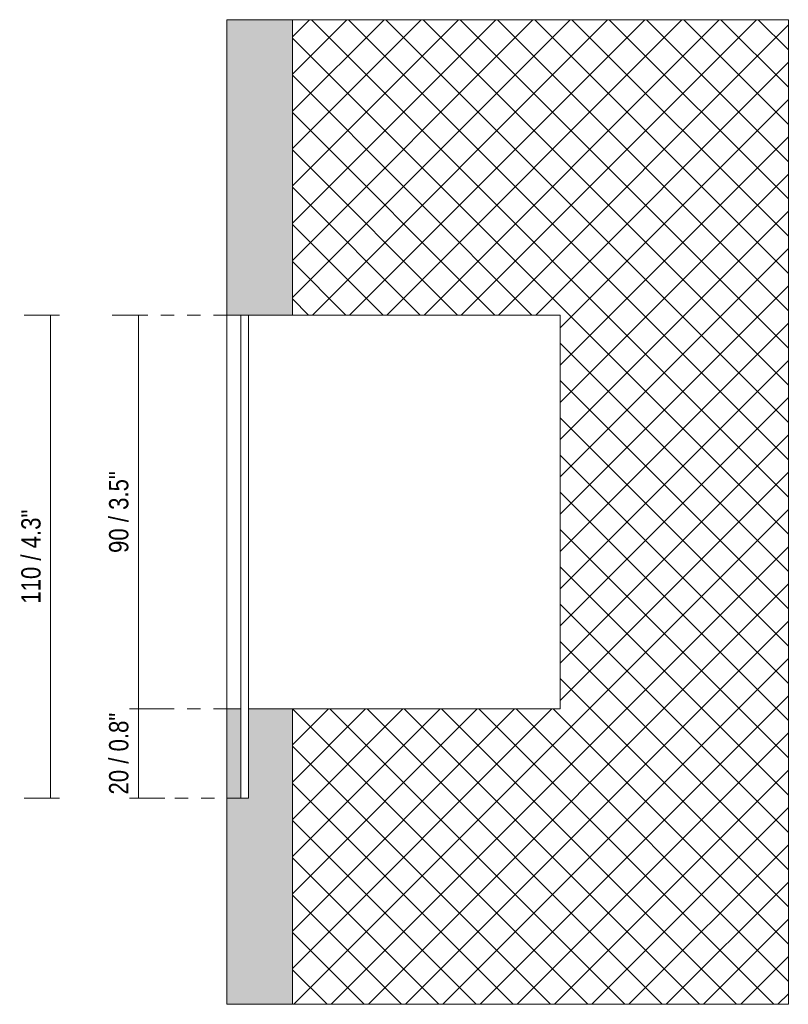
# Model space of a CAD drawing. Header units: millimetres. Extents: x -6714 to -5784, y 188 to 6661.
# Tile 5 of 5: x -6452 to -6277, y 6437 to 6661. Entities that reach past the tile are written whole.
import ezdxf

# ---------------------------------------------------------------- set-up
doc = ezdxf.new("R2010")
doc.units = ezdxf.units.MM
doc.linetypes.add('Dash', pattern=[6, 3, -3])
doc.linetypes.add('Hidden', pattern=[7.14375, 4.7625, -2.38125])
doc.layers.add('A-ANNO-DIMS', color=7, linetype='Dash', lineweight=9, true_color=0xd2d2d2)
for name, color, linetype, lineweight in [('A-ANNO-DIMS-2', 7, 'Continuous', 9), ('A-DETL-GENF', 7, 'Continuous', 9), ('E-LITE-EQPM', 7, 'Continuous', 20)]:
    doc.layers.add(name, color=color, linetype=linetype, lineweight=lineweight)
doc.styles.add('Arial Narrow', font='ARIALN.TTF', dxfattribs={"height": 4.4})
doc.dimstyles.new('FARO_-_2_2mm_Arial_Narrow_mm_Inch_Left', dxfattribs={"dimscale": 304.8, "dimtxt": 4.503096, "dimasz": 0, "dimexe": 0.019685, "dimexo": 0.0625, "dimgap": 0.003281, "dimtad": 1, "dimdec": 0, "dimzin": 0, "dimdsep": 46, "dimtxsty": 'Arial Narrow', "dimblk1": 'NONE', "dimblk2": 'NONE', "dimsah": 1, "dimcen": 0.09, "dimadec": 0, "dimazin": 0, "dimtfac": 1, "dimtdec": 4, "dimtix": 1, "dimtmove": 0, "dimatfit": 3, "dimfxl": 0.006562, "dimfxlon": 1, "dimtvp": 1, "dimtolj": 1, "dimtzin": 0, "dimarcsym": 2})
doc.dimstyles.new('FARO_-_2_2mm_Arial_Narrow_mm_Inch_Left_1', dxfattribs={"dimscale": 304.8, "dimtxt": 4.503096, "dimasz": 0, "dimexe": 0.019685, "dimexo": 0.0625, "dimgap": 0.003281, "dimtad": 1, "dimdec": 0, "dimzin": 0, "dimdsep": 46, "dimtxsty": 'Arial Narrow', "dimblk1": 'NONE', "dimblk2": 'NONE', "dimsah": 1, "dimcen": 0.09, "dimadec": 0, "dimazin": 0, "dimtfac": 1, "dimtdec": 4, "dimtix": 1, "dimtmove": 0, "dimatfit": 3, "dimfxl": 0.006562, "dimfxlon": 1, "dimtvp": 1, "dimtolj": 1, "dimtzin": 0, "dimarcsym": 2})

# ---------------------------------------------------------------- blocks, each defined once
blk = doc.blocks.new('5020221002 - 5020221002 NESO Accessory L recessed-568088-Planta_PDF')
at = {"layer": 'E-LITE-EQPM'}
for p, q in [((-3268.96, 6503.8), (-3268.96, 6593.5)), ((-3265.76, 6593.5), (-3265.76, 6503.8)), ((-3263.96, 6593.5), (-3263.96, 6503.8)), ((-3253.96, 6593.5), (-3192.96, 6593.5)), ((-3192.96, 6503.8), (-3192.96, 6593.5)), ((-3253.96, 6503.8), (-3192.96, 6503.8)), ((-3253.96, 6503.8), (-3192.96, 6503.8))]:
    blk.add_line(p, q, dxfattribs=at)
blk = doc.blocks.new('DIMBLOCK3-Planta_PDF')
at = {"layer": 'A-ANNO-DIMS-2', "color": 251, "true_color": 0x5b5b5b}
for p, q in [((-6423.28, 6593.5), (-6431.28, 6593.5)), ((-6425.28, 6593.5), (-6425.28, 6503.8)), ((-6425.28, 6503.8), (-6427.28, 6503.8)), ((-6425.78, 6503.8), (-6419.28, 6503.8))]:
    blk.add_line(p, q, dxfattribs=at)
at = {"layer": 'A-ANNO-DIMS-2', "color": 251, "linetype": 'Hidden', "true_color": 0x5b5b5b}
blk.add_line((-6425.28, 6593.5), (-6423.28, 6593.5), dxfattribs=at)
at = {"layer": 'A-ANNO-DIMS-2', "color": 0, "insert": (-6431.97, 6539.32), "char_height": 4.4, "width": 22.3868, "attachment_point": 1, "rotation": 90, "line_spacing_factor": 0.974696, "style": 'Arial Narrow'}
blk.add_mtext('90 / 3.5"', dxfattribs=at)
blk = doc.blocks.new('_None')
blk = doc.blocks.new('DIMBLOCK4-Planta_PDF')
at = {"layer": 'A-ANNO-DIMS-2', "color": 251, "true_color": 0x5b5b5b}
for p, q in [((-6425.28, 6503.8), (-6427.28, 6503.8)), ((-6425.78, 6503.8), (-6419.28, 6503.8)), ((-6425.28, 6503.8), (-6425.28, 6483.5)), ((-6425.28, 6483.5), (-6427.28, 6483.5)), ((-6425.78, 6483.5), (-6419.28, 6483.5))]:
    blk.add_line(p, q, dxfattribs=at)
at = {"layer": 'A-ANNO-DIMS-2', "color": 0, "insert": (-6431.97, 6484.32), "char_height": 4.4, "width": 22.3868, "attachment_point": 1, "rotation": 90, "line_spacing_factor": 0.974696, "style": 'Arial Narrow'}
blk.add_mtext('20 / 0.8"', dxfattribs=at)
blk = doc.blocks.new('DIMBLOCK5-Planta_PDF')
at = {"layer": 'A-ANNO-DIMS-2', "color": 251, "true_color": 0x5b5b5b}
for p, q in [((-6443.28, 6593.5), (-6451.28, 6593.5)), ((-6445.28, 6593.5), (-6445.28, 6483.5)), ((-6443.28, 6483.5), (-6451.28, 6483.5)), ((-6445.28, 6483.5), (-6443.28, 6483.5))]:
    blk.add_line(p, q, dxfattribs=at)
at = {"layer": 'A-ANNO-DIMS-2', "color": 251, "linetype": 'Hidden', "true_color": 0x5b5b5b}
blk.add_line((-6445.28, 6593.5), (-6443.28, 6593.5), dxfattribs=at)
at = {"layer": 'A-ANNO-DIMS-2', "color": 0, "insert": (-6451.97, 6527.77), "char_height": 4.4, "width": 25.732, "attachment_point": 1, "rotation": 90, "line_spacing_factor": 0.974696, "style": 'Arial Narrow'}
blk.add_mtext('110 / 4.3"', dxfattribs=at)

msp = doc.modelspace()

# ---------------------------------------------------------------- hatches: boundary and pattern name
at = {"layer": 'A-DETL-GENF', "true_color": 0xdddddd}
h = msp.add_hatch(color=254, dxfattribs=at)
h.paths.add_polyline_path([(-6405.16, 6436.55), (-6390.16, 6436.55), (-6390.16, 6503.8), (-6400.16, 6503.8), (-6400.16, 6483.5), (-6401.96, 6483.5), (-6401.96, 6503.8), (-6405.16, 6503.8), (-6405.16, 6469.53)])
h.paths.add_polyline_path([(-6399.91, 6593.5), (-6390.16, 6593.5), (-6390.16, 6660.75), (-6405.16, 6660.75), (-6405.16, 6593.5)])
at = {"layer": 'A-DETL-GENF', "true_color": 0xaaaaaa}
h = msp.add_hatch(dxfattribs=at)
h.set_pattern_fill('FP_1', color=253, style=0, pattern_type=2)
h.set_pattern_definition([(45, (-3136.204, 0), (-4.2426407, 4.2426407), []), (135, (-3136.204, 0), (-4.2426407, -4.2426407), [])])
h.paths.add_polyline_path([(-6329.07, 6436.55), (-6277.16, 6436.55), (-6277.16, 6660.75), (-6390.16, 6660.75), (-6390.16, 6593.5), (-6329.16, 6593.5), (-6329.16, 6503.8), (-6390.16, 6503.8), (-6390.16, 6436.55), (-6376.3, 6436.55)])

# ---------------------------------------------------------------- linework, layer by layer
at = {"layer": 'A-ANNO-DIMS'}
for p, q in [((-6405.16, 6593.5), (-6423.52, 6593.5)), ((-6405.16, 6503.8), (-6423.52, 6503.8)), ((-6401.96, 6483.5), (-6423.52, 6483.5))]:
    msp.add_line(p, q, dxfattribs=at)
at = {"layer": 'E-LITE-EQPM'}
for p, q in [((-6405.16, 6660.75), (-6405.16, 6593.5)), ((-6390.16, 6660.75), (-6405.16, 6660.75)), ((-6390.16, 6593.5), (-6390.16, 6660.75)), ((-6405.16, 6593.5), (-6390.16, 6593.5)), ((-6390.16, 6593.5), (-6329.16, 6593.5)), ((-6329.16, 6593.5), (-6329.16, 6503.8)), ((-6401.96, 6503.8), (-6405.16, 6503.8)), ((-6405.16, 6503.8), (-6405.16, 6436.55)), ((-6401.96, 6483.5), (-6401.96, 6503.8)), ((-6390.16, 6503.8), (-6400.16, 6503.8)), ((-6400.16, 6503.8), (-6400.16, 6483.5)), ((-6390.16, 6436.55), (-6390.16, 6503.8)), ((-6329.16, 6503.8), (-6390.16, 6503.8)), ((-6400.16, 6483.5), (-6401.96, 6483.5)), ((-6405.16, 6436.55), (-6390.16, 6436.55))]:
    msp.add_line(p, q, dxfattribs=at)
at = {"layer": 'E-LITE-EQPM', "color": 253, "true_color": 0xaaaaaa}
for p, q in [((-6277.16, 6660.75), (-6390.16, 6660.75)), ((-6390.16, 6660.75), (-6390.16, 6593.5)), ((-6277.16, 6596.16), (-6277.16, 6660.75)), ((-6277.16, 6436.55), (-6277.16, 6596.16)), ((-6390.16, 6593.5), (-6329.16, 6593.5)), ((-6329.16, 6593.5), (-6329.16, 6503.8)), ((-6329.16, 6503.8), (-6390.16, 6503.8)), ((-6390.16, 6503.8), (-6390.16, 6436.55)), ((-6390.16, 6436.55), (-6277.16, 6436.55))]:
    msp.add_line(p, q, dxfattribs=at)

# ---------------------------------------------------------------- block references
at = {"layer": 'E-LITE-EQPM'}
msp.add_blockref('5020221002 - 5020221002 NESO Accessory L recessed-568088-Planta_PDF', (-3136.2, 0), dxfattribs=at)

# ---------------------------------------------------------------- dimensions: what is measured, and where the dimension line sits
at = {"layer": 'A-ANNO-DIMS', "color": 251, "linetype": 'Continuous', "true_color": 0x5b5b5b}
for base, p1, p2, dimstyle, override, picture, middle in [((-6445.28, 6483.5), (-6443.28, 6593.5), (-6443.28, 6483.5), 'FARO_-_2_2mm_Arial_Narrow_mm_Inch_Left_1', {"dimpost": '<>', "dimfxl": 110}, 'DIMBLOCK5-Planta_PDF', (-6449.13, 6538.5)), ((-6425.28, 6503.8), (-6423.28, 6593.5), (-6427.28, 6503.8), 'FARO_-_2_2mm_Arial_Narrow_mm_Inch_Left_1', {"dimpost": '<>', "dimfxl": 89.789142}, 'DIMBLOCK3-Planta_PDF', (-6429.13, 6548.65)), ((-6425.28, 6483.5), (-6427.28, 6503.8), (-6427.28, 6483.5), 'FARO_-_2_2mm_Arial_Narrow_mm_Inch_Left', {"dimpost": '<>', "dimfxl": 20.3}, 'DIMBLOCK4-Planta_PDF', (-6429.13, 6493.65))]:
    dim = msp.add_linear_dim(base=base, p1=p1, p2=p2, angle=90, dimstyle=dimstyle, override=override, dxfattribs=at)
    dim.commit()
    dim.dimension.update_dxf_attribs({"geometry": picture, "text_midpoint": middle})

doc.saveas('drawing.dxf')
